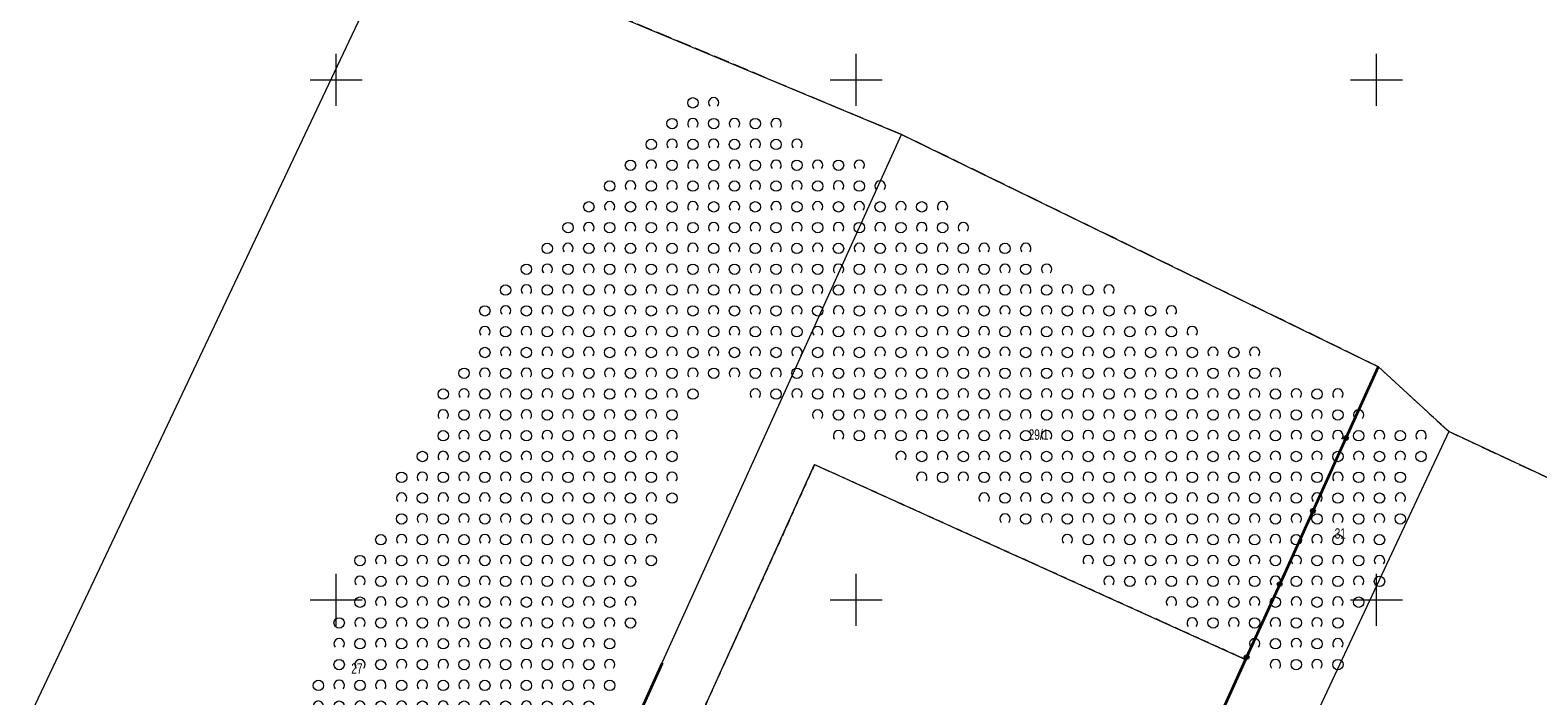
# Model space of a CAD drawing. Header units: millimetres. Extents: x 1024 to 29474, y -14562 to 6512.
# Tile 63 of 83: x 25988 to 26133, y 3106 to 3170. Entities that reach past the tile are written whole.
import ezdxf
from ezdxf.enums import TextEntityAlignment as Align

# ---------------------------------------------------------------- set-up
doc = ezdxf.new("R2010")
doc.units = ezdxf.units.MM
for name, pattern in [('1', [0]), ('2_OTZK', [1.5, 1, -0.5]), ('EGDE', [0]), ('EGKK', [2, 1.5, -0.5]), ('EGUG', [1, 0.5, -0.5])]:
    doc.linetypes.add(name, pattern=pattern)
for name, color, linetype, lineweight in [('D.O. ob 8x30', 4, 'Continuous', 25), ('Dzialki', 7, 'EGDE', 18), ('Kontury', 3, 'EGKK', 18), ('Numery_dzialek', 7, 'Continuous', 9), ('OTO_L_0', 7, 'Continuous', 35), ('OTZ_L_1', 7, '2_OTZK', 18), ('Podzial_sekcyjny_krzyze', 7, '1', 18), ('Uzytki', 3, 'EGUG', 18)]:
    doc.layers.add(name, color=color, linetype=linetype, lineweight=lineweight)
doc.styles.get("Standard").update_dxf_attribs({"font": 'arial.ttf'})

# ---------------------------------------------------------------- blocks, each defined once
blk = doc.blocks.new('2_OTZK')
at = {"linetype": 'Continuous'}
for centre in [(-1, 1), (1, -1)]:
    blk.add_circle(centre, 0.5, dxfattribs=at)
for centre, start, end in [((1, 1), 318.5904, 221.4096), ((-1, -1), 318.7031, 221.2969)]:
    blk.add_arc(centre, 0.5, start, end, dxfattribs=at)
blk = doc.blocks.new('Wykno-Rudnik')
at = {"layer": 'Dzialki'}
for p, q in [((4827.07, 3087.49), (4870.6, 3179.47)), ((4870.6, 3179.47), (4918.48, 3159.49)), ((4873.87, 3061.15), (4918.48, 3159.49)), ((4918.48, 3159.49), (4964.33, 3137.15)), ((4964.33, 3137.15), (4951.6, 3109)), ((4964.33, 3137.15), (4971.08, 3130.92)), ((4971.08, 3130.92), (4937, 3058.23)), ((4988.3, 3122.88), (4971.08, 3130.92)), ((4879.84, 3061), (4910.12, 3127.75)), ((4910.12, 3127.75), (4951.6, 3109)), ((4951.6, 3109), (4929.36, 3059.79))]:
    blk.add_line(p, q, dxfattribs=at)
at = {"layer": 'Kontury'}
for p, q in [((4918.48, 3159.49), (4870.6, 3179.47)), ((4964.33, 3137.15), (4918.48, 3159.49)), ((4971.08, 3130.92), (4964.33, 3137.15)), ((4988.3, 3122.88), (4971.08, 3130.92)), ((4879.84, 3061), (4910.12, 3127.75)), ((4910.12, 3127.75), (4951.6, 3109)), ((4951.6, 3109), (4929.36, 3059.79))]:
    blk.add_line(p, q, dxfattribs=at)
at = {"layer": 'OTO_L_0'}
for p, q in [((4964.3, 3137.14), (4961.2, 3130.31)), ((4961.2, 3130.31), (4958.02, 3123.29)), ((4958.02, 3123.29), (4954.83, 3116.26)), ((4954.83, 3116.26), (4951.65, 3109.24)), ((4951.65, 3109.24), (4948.46, 3102.22)), ((4892.44, 3101.91), (4895.51, 3108.69))]:
    blk.add_line(p, q, dxfattribs=at)
for centre in [(4961.2, 3130.31), (4958.02, 3123.29), (4954.83, 3116.26), (4951.65, 3109.24)]:
    blk.add_circle(centre, 0.17, dxfattribs=at)
at = {"layer": 'Podzial_sekcyjny_krzyze'}
for p, q in [((4864.12, 3162.24), (4864.12, 3167.24)), ((4914.12, 3162.24), (4914.12, 3167.24)), ((4964.12, 3162.24), (4964.12, 3167.24)), ((4861.62, 3164.74), (4866.62, 3164.74)), ((4911.62, 3164.74), (4916.62, 3164.74)), ((4961.62, 3164.74), (4966.62, 3164.74)), ((4864.12, 3112.24), (4864.12, 3117.24)), ((4914.12, 3112.24), (4914.12, 3117.24)), ((4964.12, 3112.24), (4964.12, 3117.24)), ((4861.62, 3114.74), (4866.62, 3114.74)), ((4911.62, 3114.74), (4916.62, 3114.74)), ((4961.62, 3114.74), (4966.62, 3114.74))]:
    blk.add_line(p, q, dxfattribs=at)
at = {"layer": 'Uzytki'}
for p, q in [((4918.48, 3159.49), (4870.6, 3179.47)), ((4964.33, 3137.15), (4918.48, 3159.49)), ((4971.08, 3130.92), (4964.33, 3137.15)), ((4988.3, 3122.88), (4971.08, 3130.92)), ((4910.12, 3127.75), (4879.84, 3061)), ((4951.6, 3109), (4910.12, 3127.75)), ((4929.36, 3059.79), (4951.6, 3109))]:
    blk.add_line(p, q, dxfattribs=at)
at = {"layer": 'OTZ_L_1'}
for p in [(4899.42, 3161.53), (4897.42, 3159.53), (4901.42, 3159.53), (4905.42, 3159.53), (4895.42, 3157.53), (4899.42, 3157.53), (4903.42, 3157.53), (4907.42, 3157.53), (4893.42, 3155.53), (4897.42, 3155.53), (4901.42, 3155.53), (4905.42, 3155.53), (4909.42, 3155.53), (4913.42, 3155.53), (4891.42, 3153.53), (4895.42, 3153.53), (4899.42, 3153.53), (4903.42, 3153.53), (4907.42, 3153.53), (4911.42, 3153.53), (4915.42, 3153.53), (4889.42, 3151.53), (4893.42, 3151.53), (4897.42, 3151.53), (4901.42, 3151.53), (4905.42, 3151.53), (4909.42, 3151.53), (4913.42, 3151.53), (4917.42, 3151.53), (4921.42, 3151.53), (4887.42, 3149.53), (4891.42, 3149.53), (4895.42, 3149.53), (4899.42, 3149.53), (4903.42, 3149.53), (4907.42, 3149.53), (4911.42, 3149.53), (4915.42, 3149.53), (4919.42, 3149.53), (4923.42, 3149.53), (4885.42, 3147.53), (4889.42, 3147.53), (4893.42, 3147.53), (4897.42, 3147.53), (4901.42, 3147.53), (4905.42, 3147.53), (4909.42, 3147.53), (4913.42, 3147.53), (4917.42, 3147.53), (4921.42, 3147.53), (4925.42, 3147.53), (4929.42, 3147.53), (4883.42, 3145.53), (4887.42, 3145.53), (4891.42, 3145.53), (4895.42, 3145.53), (4899.42, 3145.53), (4903.42, 3145.53), (4907.42, 3145.53), (4911.42, 3145.53), (4915.42, 3145.53), (4919.42, 3145.53), (4923.42, 3145.53), (4927.42, 3145.53), (4931.42, 3145.53), (4881.42, 3143.53), (4885.42, 3143.53), (4889.42, 3143.53), (4893.42, 3143.53), (4897.42, 3143.53), (4901.42, 3143.53), (4905.42, 3143.53), (4909.42, 3143.53), (4913.42, 3143.53), (4917.42, 3143.53), (4921.42, 3143.53), (4925.42, 3143.53), (4929.42, 3143.53), (4933.42, 3143.53), (4937.42, 3143.53), (4879.42, 3141.53), (4883.42, 3141.53), (4887.42, 3141.53), (4891.42, 3141.53), (4895.42, 3141.53), (4899.42, 3141.53), (4903.42, 3141.53), (4907.42, 3141.53), (4911.42, 3141.53), (4915.42, 3141.53), (4919.42, 3141.53), (4923.42, 3141.53), (4927.42, 3141.53), (4931.42, 3141.53), (4935.42, 3141.53), (4939.42, 3141.53), (4943.42, 3141.53), (4881.42, 3139.53), (4885.42, 3139.53), (4889.42, 3139.53), (4893.42, 3139.53), (4897.42, 3139.53), (4901.42, 3139.53), (4905.42, 3139.53), (4909.42, 3139.53), (4913.42, 3139.53), (4917.42, 3139.53), (4921.42, 3139.53), (4925.42, 3139.53), (4929.42, 3139.53), (4933.42, 3139.53), (4937.42, 3139.53), (4941.42, 3139.53), (4945.42, 3139.53), (4879.42, 3137.53), (4883.42, 3137.53), (4887.42, 3137.53), (4891.42, 3137.53), (4895.42, 3137.53), (4899.42, 3137.53), (4903.42, 3137.53), (4907.42, 3137.53), (4911.42, 3137.53), (4915.42, 3137.53), (4919.42, 3137.53), (4923.42, 3137.53), (4927.42, 3137.53), (4931.42, 3137.53), (4935.42, 3137.53), (4939.42, 3137.53), (4943.42, 3137.53), (4947.42, 3137.53), (4951.42, 3137.53), (4877.42, 3135.53), (4881.42, 3135.53), (4885.42, 3135.53), (4889.42, 3135.53), (4893.42, 3135.53), (4897.42, 3135.53), (4905.42, 3135.53), (4909.42, 3135.53), (4913.42, 3135.53), (4917.42, 3135.53), (4921.42, 3135.53), (4925.42, 3135.53), (4929.42, 3135.53), (4933.42, 3135.53), (4937.42, 3135.53), (4941.42, 3135.53), (4945.42, 3135.53), (4949.42, 3135.53), (4953.42, 3135.53), (4875.42, 3133.53), (4879.42, 3133.53), (4883.42, 3133.53), (4887.42, 3133.53), (4891.42, 3133.53), (4895.42, 3133.53), (4911.42, 3133.53), (4915.42, 3133.53), (4919.42, 3133.53), (4923.42, 3133.53), (4927.42, 3133.53), (4931.42, 3133.53), (4935.42, 3133.53), (4939.42, 3133.53), (4943.42, 3133.53), (4947.42, 3133.53), (4951.42, 3133.53), (4955.42, 3133.53), (4959.42, 3133.53), (4877.42, 3131.53), (4881.42, 3131.53), (4885.42, 3131.53), (4889.42, 3131.53), (4893.42, 3131.53), (4913.42, 3131.53), (4917.42, 3131.53), (4921.42, 3131.53), (4925.42, 3131.53), (4929.42, 3131.53), (4933.42, 3131.53), (4937.42, 3131.53), (4941.42, 3131.53), (4945.42, 3131.53), (4949.42, 3131.53), (4953.42, 3131.53), (4957.42, 3131.53), (4961.42, 3131.53), (4875.42, 3129.53), (4879.42, 3129.53), (4883.42, 3129.53), (4887.42, 3129.53), (4891.42, 3129.53), (4895.42, 3129.53), (4919.42, 3129.53), (4923.42, 3129.53), (4927.42, 3129.53), (4931.42, 3129.53), (4935.42, 3129.53), (4939.42, 3129.53), (4943.42, 3129.53), (4947.42, 3129.53), (4951.42, 3129.53), (4955.42, 3129.53), (4959.42, 3129.53), (4963.42, 3129.53), (4967.42, 3129.53), (4873.42, 3127.53), (4877.42, 3127.53), (4881.42, 3127.53), (4885.42, 3127.53), (4889.42, 3127.53), (4893.42, 3127.53), (4921.42, 3127.53), (4925.42, 3127.53), (4929.42, 3127.53), (4933.42, 3127.53), (4937.42, 3127.53), (4941.42, 3127.53), (4945.42, 3127.53), (4949.42, 3127.53), (4953.42, 3127.53), (4957.42, 3127.53), (4961.42, 3127.53), (4965.42, 3127.53), (4871.42, 3125.53), (4875.42, 3125.53), (4879.42, 3125.53), (4883.42, 3125.53), (4887.42, 3125.53), (4891.42, 3125.53), (4895.42, 3125.53), (4927.42, 3125.53), (4931.42, 3125.53), (4935.42, 3125.53), (4939.42, 3125.53), (4943.42, 3125.53), (4947.42, 3125.53), (4951.42, 3125.53), (4955.42, 3125.53), (4959.42, 3125.53), (4963.42, 3125.53), (4873.42, 3123.53), (4877.42, 3123.53), (4881.42, 3123.53), (4885.42, 3123.53), (4889.42, 3123.53), (4893.42, 3123.53), (4929.42, 3123.53), (4933.42, 3123.53), (4937.42, 3123.53), (4941.42, 3123.53), (4945.42, 3123.53), (4949.42, 3123.53), (4953.42, 3123.53), (4957.42, 3123.53), (4961.42, 3123.53), (4965.42, 3123.53), (4871.42, 3121.53), (4875.42, 3121.53), (4879.42, 3121.53), (4883.42, 3121.53), (4887.42, 3121.53), (4891.42, 3121.53), (4935.42, 3121.53), (4939.42, 3121.53), (4943.42, 3121.53), (4947.42, 3121.53), (4951.42, 3121.53), (4955.42, 3121.53), (4959.42, 3121.53), (4963.42, 3121.53), (4869.42, 3119.53), (4873.42, 3119.53), (4877.42, 3119.53), (4881.42, 3119.53), (4885.42, 3119.53), (4889.42, 3119.53), (4893.42, 3119.53), (4937.42, 3119.53), (4941.42, 3119.53), (4945.42, 3119.53), (4949.42, 3119.53), (4953.42, 3119.53), (4957.42, 3119.53), (4961.42, 3119.53), (4867.42, 3117.53), (4871.42, 3117.53), (4875.42, 3117.53), (4879.42, 3117.53), (4883.42, 3117.53), (4887.42, 3117.53), (4891.42, 3117.53), (4939.42, 3117.53), (4943.42, 3117.53), (4947.42, 3117.53), (4951.42, 3117.53), (4955.42, 3117.53), (4959.42, 3117.53), (4963.42, 3117.53), (4869.42, 3115.53), (4873.42, 3115.53), (4877.42, 3115.53), (4881.42, 3115.53), (4885.42, 3115.53), (4889.42, 3115.53), (4945.42, 3115.53), (4949.42, 3115.53), (4953.42, 3115.53), (4957.42, 3115.53), (4961.42, 3115.53), (4867.42, 3113.53), (4871.42, 3113.53), (4875.42, 3113.53), (4879.42, 3113.53), (4883.42, 3113.53), (4887.42, 3113.53), (4891.42, 3113.53), (4947.42, 3113.53), (4951.42, 3113.53), (4955.42, 3113.53), (4959.42, 3113.53), (4865.42, 3111.53), (4869.42, 3111.53), (4873.42, 3111.53), (4877.42, 3111.53), (4881.42, 3111.53), (4885.42, 3111.53), (4889.42, 3111.53), (4953.42, 3111.53), (4957.42, 3111.53), (4867.42, 3109.53), (4871.42, 3109.53), (4875.42, 3109.53), (4879.42, 3109.53), (4883.42, 3109.53), (4887.42, 3109.53), (4955.42, 3109.53), (4959.42, 3109.53), (4865.42, 3107.53), (4869.42, 3107.53), (4873.42, 3107.53), (4877.42, 3107.53), (4881.42, 3107.53), (4885.42, 3107.53), (4889.42, 3107.53), (4863.42, 3105.53), (4867.42, 3105.53), (4871.42, 3105.53), (4875.42, 3105.53), (4879.42, 3105.53), (4883.42, 3105.53), (4887.42, 3105.53)]:
    blk.add_blockref('2_OTZK', p, dxfattribs=at)
at = {"layer": 'Numery_dzialek', "width": 0.7}
for s, p in [('29/1', (4930.69, 3131.14)), ('31', (4960.11, 3121.63)), ('27', (4865.58, 3108.66))]:
    blk.add_text(s, height=1, dxfattribs=at).set_placement(p, align=Align.TOP_LEFT)

msp = doc.modelspace()

# ---------------------------------------------------------------- block references
at = {"layer": 'D.O. ob 8x30'}
msp.add_blockref('Wykno-Rudnik', (21153.042, 0), dxfattribs=at)

doc.saveas('drawing.dxf')
